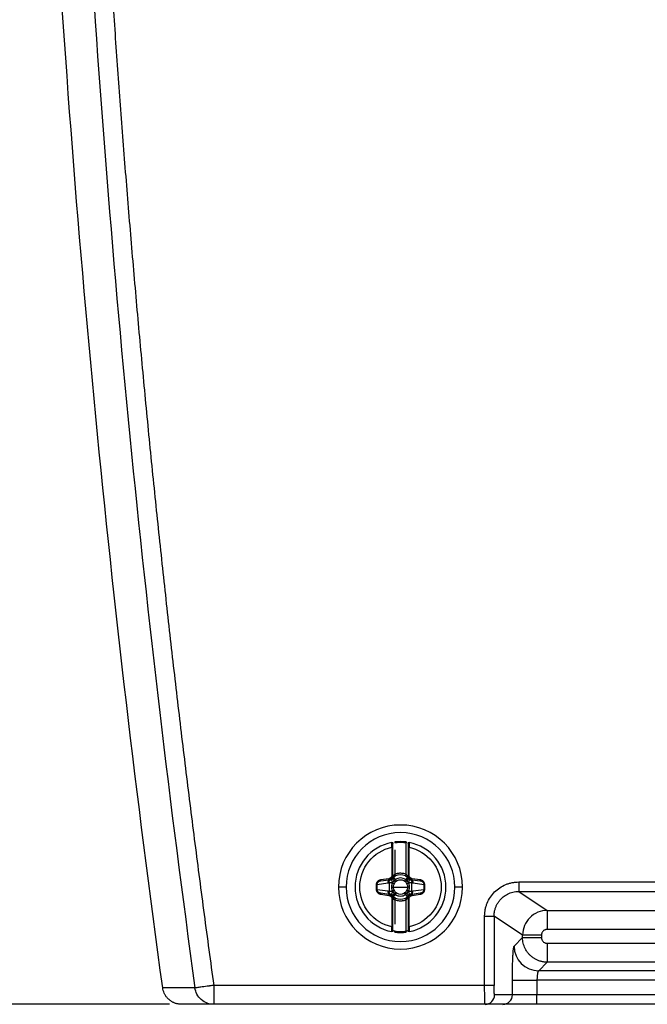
# Model space of a CAD drawing. Header units: millimetres. Extents: x 0 to 2235, y 0 to 1727.
# Tile 3 of 60: x 298 to 430, y 384 to 593. Entities that reach past the tile are written whole.
import ezdxf

# ---------------------------------------------------------------- set-up
doc = ezdxf.new("R2010")
doc.units = ezdxf.units.MM
doc.header["$LTSCALE"] = 2
doc.layers.add('DIMENSIONS', color=140, linetype='Continuous', lineweight=25)
doc.styles.add('SLDTEXTSTYLE0', font='TXT', dxfattribs={"width": 0.75})
doc.dimstyles.new('SLDDIMSTYLE2', dxfattribs={"dimtxt": 20, "dimasz": 20, "dimexe": 0, "dimexo": 0.0625, "dimgap": 5, "dimtad": 0, "dimtih": 1, "dimtoh": 1, "dimdec": 1, "dimlfac": 0.5, "dimrnd": 1e-09, "dimzin": 12, "dimdsep": 46, "dimtxsty": 'SLDTEXTSTYLE0', "dimsah": 1, "dimcen": 0.09, "dimadec": 0, "dimazin": 3, "dimtfac": 1, "dimtdec": 1, "dimtofl": 0, "dimtmove": 0, "dimatfit": 3, "dimfxl": 1, "dimfrac": 2, "dimtolj": 1, "dimtzin": 12, "dimarcsym": 0})

# ---------------------------------------------------------------- blocks, each defined once
blk = doc.blocks.new('_D_10')
at = {"layer": 'DIMENSIONS', "transparency": 16777216}
for p, q in [((355.35, 703.56), (225.9, 703.56)), ((232.25, 703.56), (232.25, 576.9)), ((206.39, 546.97), (200.3, 546.97)), ((200.3, 546.97), (200.3, 515.22)), ((258.12, 546.97), (264.21, 546.97)), ((264.21, 546.97), (264.21, 515.22)), ((200.3, 515.22), (206.39, 515.22)), ((264.21, 515.22), (258.12, 515.22)), ((232.25, 384.5), (232.25, 511.16)), ((329.25, 384.5), (225.9, 384.5))]:
    blk.add_line(p, q, dxfattribs=at)
for points in [[(232.25, 703.56), (229.18, 683.56), (235.33, 683.56)], [(232.25, 384.5), (235.33, 404.5), (229.18, 404.5)]]:
    blk.add_solid(points, dxfattribs=at)
at = {"layer": 'DIMENSIONS', "transparency": 16777216, "char_height": 20, "attachment_point": 1, "style": 'SLDTEXTSTYLE0'}
for s, insert in [('159.5', (199, 576.82)), ('6.28', (206.39, 541))]:
    blk.add_mtext(s, dxfattribs=dict(at, insert=insert))

msp = doc.modelspace()

# ---------------------------------------------------------------- linework, layer by layer
for p, q in [((376.82, 418.79), (376.85, 418.6)), ((379.25, 411.99), (379.25, 418.6)), ((376.25, 417.68), (376.25, 411.8)), ((376.45, 411.8), (376.45, 417.68)), ((376.85, 417.11), (376.85, 411.99)), ((379.65, 417.68), (379.65, 411.8)), ((379.85, 411.8), (379.85, 417.68)), ((375.37, 410.09), (373.1, 409.77)), ((373.61, 410.5), (373.91, 410.6)), ((375.58, 411.03), (373.89, 410.79)), ((373.91, 410.59), (373.89, 410.79)), ((373.91, 410.59), (375.6, 410.83)), ((375.6, 410.83), (375.58, 411.03)), ((375.6, 410.83), (375.99, 410.89)), ((375.63, 410.15), (375.63, 408.4)), ((376.41, 411.19), (376.41, 411.19)), ((376.45, 411.47), (376.45, 411.8)), ((376.55, 411.36), (376.53, 411.34)), ((379.62, 411.3), (379.6, 411.32)), ((379.65, 411.8), (379.85, 411.8)), ((379.65, 411.8), (379.65, 411.47)), ((379.67, 411.22), (379.67, 411.22)), ((380.11, 410.89), (380.49, 410.83)), ((380.47, 408.4), (380.47, 410.15)), ((380.49, 410.83), (380.52, 411.03)), ((380.49, 410.83), (382.18, 410.59)), ((382.21, 410.79), (380.52, 411.03)), ((382.99, 409.77), (380.72, 410.09)), ((382.18, 410.59), (382.21, 410.79)), ((382.18, 410.6), (382.49, 410.5)), ((403.03, 410.34), (453.07, 410.34)), ((403.03, 410.34), (403.03, 408.34)), ((366.55, 409.27), (364.94, 409.27)), ((373.1, 409.77), (372.92, 409.77)), ((372.92, 409.77), (372.92, 408.77)), ((373.1, 408.77), (373.1, 409.77)), ((373.1, 408.77), (375.37, 408.45)), ((373.91, 407.95), (373.61, 408.04)), ((373.91, 407.95), (373.89, 407.75)), ((373.89, 407.75), (375.58, 407.52)), ((375.6, 407.71), (373.91, 407.95)), ((376.54, 409.27), (378.05, 409.27)), ((378.05, 409.27), (379.56, 409.27)), ((382.18, 407.95), (380.49, 407.71)), ((380.52, 407.52), (382.21, 407.75)), ((380.72, 408.45), (382.99, 408.77)), ((382.49, 408.04), (382.18, 407.95)), ((382.18, 407.95), (382.21, 407.75)), ((382.99, 409.77), (382.99, 408.77)), ((382.99, 408.77), (383.18, 408.77)), ((383.18, 408.77), (383.18, 409.77)), ((391.15, 409.27), (389.55, 409.27)), ((403.03, 408.34), (453.07, 408.34)), ((403.03, 408.34), (409.05, 404.33)), ((375.6, 407.71), (375.58, 407.52)), ((375.99, 407.66), (375.6, 407.71)), ((376.25, 406.74), (376.25, 400.86)), ((376.45, 406.74), (376.25, 406.74)), ((376.43, 407.32), (376.43, 407.32)), ((376.45, 406.74), (376.45, 407.07)), ((376.45, 400.86), (376.45, 406.74)), ((376.47, 407.24), (376.5, 407.22)), ((376.85, 406.56), (376.85, 401.44)), ((379.25, 399.95), (379.25, 406.56)), ((379.55, 407.18), (379.57, 407.2)), ((379.65, 407.07), (379.65, 406.74)), ((379.65, 406.74), (379.65, 400.86)), ((379.68, 407.36), (379.68, 407.36)), ((379.85, 400.86), (379.85, 406.74)), ((380.49, 407.71), (380.11, 407.66)), ((380.49, 407.71), (380.52, 407.52)), ((409.05, 404.33), (447.05, 404.33)), ((409.05, 404.33), (409.05, 400.33)), ((395.83, 388.5), (395.83, 403.14)), ((397.83, 403.14), (397.83, 388.5)), ((403.85, 399.13), (397.83, 403.14)), ((379.27, 399.75), (379.25, 399.95)), ((447.05, 400.33), (409.05, 400.33)), ((402.05, 396.79), (403.85, 398.59)), ((403.85, 398.59), (403.85, 399.13)), ((407.85, 399.13), (403.85, 399.13)), ((403.85, 398.59), (407.85, 398.59)), ((407.85, 399.13), (407.85, 398.59)), ((409.04, 397.39), (409.04, 393.39)), ((409.04, 397.39), (447.05, 397.39)), ((409.04, 393.39), (407.25, 391.6)), ((447.05, 393.39), (409.04, 393.39)), ((448.85, 391.6), (407.25, 391.6)), ((401.7, 386.5), (401.7, 389.6)), ((401.7, 389.6), (406.89, 389.6)), ((406.89, 389.6), (406.89, 386.5)), ((449.21, 389.6), (406.89, 389.6)), ((334.63, 387.95), (327.82, 387.95)), ((395.83, 388.5), (338.59, 388.5)), ((338.59, 388.5), (338.59, 385.67)), ((338.59, 385.67), (338.59, 384.5)), ((401.7, 386.5), (397.93, 386.5)), ((406.89, 386.5), (401.7, 386.5)), ((406.89, 384.5), (406.89, 386.5)), ((449.21, 386.5), (406.89, 386.5)), ((338.59, 384.5), (331.79, 384.5)), ((395.94, 384.5), (338.59, 384.5)), ((399.7, 384.5), (395.94, 384.5)), ((449.21, 384.5), (406.89, 384.5))]:
    msp.add_line(p, q)
at = {"flags": 128}
msp.add_lwpolyline([(377, 407.67), (377.03, 407.72), (377.06, 407.77), (377.09, 407.82), (377.12, 407.86), (377.15, 407.91), (377.18, 407.95), (377.2, 407.99), (377.23, 408.03)], dxfattribs=at)
for centre, radius, start, end in [((378.05, 409.27), 13.11, 0, 180), ((378.05, 409.27), 11.5, 0, 180), ((378.05, 409.27), 9.6, 101.0397, 180), ((378.05, 409.27), 9.6, 82.6656, 97.3344), ((378.05, 409.27), 9.6, 0, 78.9603), ((376.13, 410.15), 0.753, 100.5412, 183.9308), ((370.1, 398.51), 13.17, 59.8343, 62.0077), ((378.05, 409.27), 2.57, 66.1722, 113.825), ((378.05, 409.27), 1.49, 56.6665, 123.0408), ((386, 398.51), 13.17, 117.9923, 120.1657), ((378.05, 409.27), 13.11, 180, 0), ((378.05, 409.27), 11.5, 180, 0), ((378.05, 409.27), 9.6, 180, 258.9603), ((370.1, 420.03), 13.17, 297.9923, 300.1657), ((378.05, 409.27), 1.49, 236.6665, 303.0408), ((386, 420.03), 13.17, 239.8343, 242.0077), ((378.05, 409.27), 9.6, 281.0397, 0), ((379.97, 408.4), 0.753, 280.5412, 3.9308), ((378.05, 409.27), 2.57, 246.1729, 293.8252), ((378.05, 409.27), 9.6, 262.6656, 277.3344), ((407.26, 396.8), 5.21, 180.1836, 269.8164), ((395.93, 386.49), 2, 270.0393, 0.0393), ((399.7, 386.49), 2, 270.0393, 0.0393)]:
    msp.add_arc(centre, radius, start, end)
for points, knots in [([(327.82, 387.95), (322.29, 428.11), (317.57, 468.37), (309.77, 549.06), (306.69, 589.48), (304.43, 629.95)], [0, 0, 0, 0, 0.5, 0.5, 1, 1, 1, 1]), ([(315.67, 621.62), (315.82, 619.1), (316.12, 614.07), (316.59, 606.52), (317.09, 598.98), (317.6, 591.43), (318.13, 583.89), (318.68, 576.36), (319.25, 568.82), (319.83, 561.28), (320.44, 553.75), (321.06, 546.22), (321.71, 538.69), (322.37, 531.16), (323.05, 523.64), (323.75, 516.11), (324.47, 508.59), (325.21, 501.07), (325.97, 493.55), (326.75, 486.04), (327.55, 478.52), (328.36, 471.01), (329.2, 463.5), (330.05, 455.99), (330.92, 448.48), (331.81, 440.98), (332.72, 433.48), (333.65, 425.97), (334.6, 418.47), (335.57, 410.98), (336.56, 403.48), (337.56, 395.99), (338.25, 390.99), (338.59, 388.5)], [0, 0, 0, 0, 0.032273, 0.064543, 0.0968102, 0.1290748, 0.1613371, 0.1935972, 0.2258553, 0.2581117, 0.2903666, 0.3226201, 0.3548725, 0.3871239, 0.4193747, 0.4516249, 0.4838748, 0.5161246, 0.5483745, 0.5806247, 0.6128755, 0.645127, 0.6773794, 0.7096329, 0.7418878, 0.7741442, 0.8064024, 0.8386626, 0.8709249, 0.9031896, 0.9354569, 0.9677269, 1, 1, 1, 1]), ([(376.21, 418.69), (376.27, 418.71), (376.33, 418.69), (376.42, 418.62), (376.45, 418.56), (376.45, 418.5)], [0, 0, 0, 0, 0.5, 0.5, 1, 1, 1, 1]), ([(376.25, 417.68), (376.25, 417.73), (376.24, 417.81), (376.24, 417.94), (376.23, 418.05), (376.23, 418.15), (376.23, 418.25), (376.22, 418.33), (376.22, 418.44), (376.21, 418.57), (376.21, 418.68), (376.21, 418.69), (376.21, 418.69)], [0, 0, 0, 0, 0.08321, 0.162752, 0.23862, 0.310809, 0.379318, 0.444147, 0.505297, 0.673596, 0.838421, 1, 1, 1, 1]), ([(376.45, 417.68), (376.45, 417.89), (376.45, 418.11), (376.45, 418.41), (376.45, 418.5), (376.45, 418.5)], [0, 0, 0, 0, 0.5, 0.5, 1, 1, 1, 1]), ([(379.25, 418.6), (379.12, 418.61), (378.85, 418.64), (378.45, 418.67), (378.05, 418.68), (377.65, 418.67), (377.25, 418.64), (376.98, 418.61), (376.85, 418.6)], [0, 0, 0, 0, 0.167175, 0.33374, 0.5, 0.66626, 0.832825, 1, 1, 1, 1]), ([(379.27, 418.79), (379.27, 418.79), (379.27, 418.77), (379.26, 418.69), (379.25, 418.64), (379.25, 418.6)], [0, 0, 0, 0, 0.5, 0.5, 1, 1, 1, 1]), ([(379.65, 418.5), (379.65, 418.56), (379.68, 418.62), (379.77, 418.69), (379.83, 418.71), (379.89, 418.69)], [0, 0, 0, 0, 0.5, 0.5, 1, 1, 1, 1]), ([(379.65, 418.5), (379.65, 418.5), (379.65, 418.41), (379.65, 418.11), (379.65, 417.89), (379.65, 417.68)], [0, 0, 0, 0, 0.5, 0.5, 1, 1, 1, 1]), ([(379.89, 418.69), (379.89, 418.69), (379.89, 418.69), (379.89, 418.66), (379.88, 418.62), (379.88, 418.57), (379.88, 418.49), (379.88, 418.38), (379.87, 418.21), (379.86, 417.97), (379.85, 417.78), (379.85, 417.68)], [0, 0, 0, 0, 0.080565, 0.161919, 0.244095, 0.327122, 0.411028, 0.495836, 0.643959, 0.812033, 1, 1, 1, 1]), ([(376.25, 400.86), (374.32, 401.28), (372.6, 402.33), (370.12, 405.4), (369.45, 407.3), (369.45, 411.24), (370.12, 413.15), (372.6, 416.21), (374.32, 417.27), (376.25, 417.68)], [0, 0, 0, 0, 0.25, 0.25, 0.5, 0.5, 0.75, 0.75, 1, 1, 1, 1]), ([(376.25, 417.68), (376.3, 417.68), (376.35, 417.68), (376.43, 417.68), (376.45, 417.68), (376.45, 417.68)], [0, 0, 0, 0, 0.5, 0.5, 1, 1, 1, 1]), ([(379.65, 417.68), (379.65, 417.68), (379.67, 417.68), (379.74, 417.68), (379.8, 417.68), (379.85, 417.68)], [0, 0, 0, 0, 0.5, 0.5, 1, 1, 1, 1]), ([(379.85, 417.68), (381.77, 417.27), (383.5, 416.21), (385.97, 413.15), (386.65, 411.24), (386.65, 407.3), (385.97, 405.4), (383.5, 402.33), (381.77, 401.28), (379.85, 400.86)], [0, 0, 0, 0, 0.25, 0.25, 0.5, 0.5, 0.75, 0.75, 1, 1, 1, 1]), ([(376.85, 411.99), (376.93, 412.02), (377.08, 412.08), (377.31, 412.15), (377.56, 412.21), (377.8, 412.24), (378.1, 412.25), (378.46, 412.22), (378.87, 412.14), (379.12, 412.04), (379.25, 411.99)], [0, 0, 0, 0, 0.100657, 0.200297, 0.29962, 0.399329, 0.500123, 0.667197, 0.832734, 1, 1, 1, 1]), ([(377.01, 411.62), (377.01, 411.62), (376.99, 411.66), (376.93, 411.8), (376.89, 411.9), (376.85, 411.99)], [0, 0, 0, 0, 0.5, 0.5, 1, 1, 1, 1]), ([(379.25, 411.99), (379.21, 411.9), (379.17, 411.8), (379.1, 411.66), (379.09, 411.62), (379.09, 411.62)], [0, 0, 0, 0, 0.5, 0.5, 1, 1, 1, 1]), ([(373.89, 410.79), (373.83, 410.78), (373.73, 410.76), (373.58, 410.71), (373.45, 410.65), (373.33, 410.57), (373.23, 410.48), (373.14, 410.38), (373.07, 410.28), (373.01, 410.18), (372.97, 410.07), (372.94, 409.97), (372.92, 409.87), (372.92, 409.81), (372.92, 409.77)], [0, 0, 0, 0, 0.104916, 0.205926, 0.303004, 0.396206, 0.485501, 0.570922, 0.652393, 0.729926, 0.803479, 0.873053, 0.938604, 1, 1, 1, 1]), ([(373.1, 409.77), (373.1, 409.98), (373.2, 410.18), (373.5, 410.47), (373.7, 410.56), (373.91, 410.59)], [0, 0, 0, 0, 0.5, 0.5, 1, 1, 1, 1]), ([(376.25, 411.8), (376.25, 411.62), (376.18, 411.43), (375.94, 411.15), (375.76, 411.06), (375.58, 411.03)], [0, 0, 0, 0, 0.5, 0.5, 1, 1, 1, 1]), ([(376.45, 411.8), (376.45, 411.76), (376.44, 411.66), (376.41, 411.52), (376.36, 411.39), (376.3, 411.27), (376.21, 411.16), (376.11, 411.06), (376, 410.97), (375.88, 410.91), (375.74, 410.86), (375.65, 410.84), (375.6, 410.83)], [0, 0, 0, 0, 0.100222, 0.200291, 0.300246, 0.400125, 0.499968, 0.599814, 0.699701, 0.799668, 0.899755, 1, 1, 1, 1]), ([(375.63, 410.15), (375.63, 410.19), (375.63, 410.27), (375.66, 410.43), (375.72, 410.58), (375.81, 410.71), (375.89, 410.79), (376, 410.86), (376.07, 410.89), (376.11, 410.91)], [0, 0, 0, 0, 0.130826, 0.235825, 0.47108, 0.603467, 0.735804, 0.85261, 1, 1, 1, 1]), ([(376.28, 410.15), (376.14, 410.15), (376.01, 410.15), (375.78, 410.15), (375.69, 410.15), (375.63, 410.15)], [0, 0, 0, 0, 0.5, 0.5, 1, 1, 1, 1]), ([(376.11, 410.91), (376.15, 410.92), (376.22, 410.95), (376.28, 411), (376.31, 411.03)], [0, 0, 0, 0, 0.507, 1, 1, 1, 1]), ([(376.11, 410.91), (376.12, 410.91), (376.12, 410.9), (376.12, 410.88), (376.13, 410.85), (376.15, 410.79), (376.18, 410.72), (376.21, 410.62), (376.24, 410.51), (376.28, 410.38), (376.31, 410.29), (376.33, 410.24)], [0, 0, 0, 0, 0.092239, 0.1845722, 0.2814297, 0.3859773, 0.5001015, 0.6165499, 0.7500574, 0.8610852, 1, 1, 1, 1]), ([(376.28, 410.15), (376.26, 410.06), (376.22, 409.9), (376.19, 409.67), (376.17, 409.47), (376.16, 409.34), (376.16, 409.27)], [0, 0, 0, 0, 0.299652, 0.55453, 0.781678, 1, 1, 1, 1]), ([(376.45, 411.8), (376.45, 411.8), (376.43, 411.8), (376.35, 411.8), (376.3, 411.8), (376.25, 411.8)], [0, 0, 0, 0, 0.5, 0.5, 1, 1, 1, 1]), ([(376.31, 411.03), (376.33, 411.05), (376.37, 411.1), (376.4, 411.16), (376.41, 411.19)], [0, 0, 0, 0, 0.4973395, 1, 1, 1, 1]), ([(376.31, 411.03), (376.31, 411.02), (376.35, 410.98), (376.5, 410.83), (376.61, 410.72), (376.72, 410.61)], [0, 0, 0, 0, 0.5, 0.5, 1, 1, 1, 1]), ([(376.72, 410.61), (376.69, 410.58), (376.63, 410.52), (376.55, 410.44), (376.44, 410.35), (376.38, 410.28), (376.33, 410.24)], [0, 0, 0, 0, 0.230367, 0.480028, 0.633695, 1, 1, 1, 1]), ([(376.38, 411.18), (376.39, 411.21), (376.42, 411.27), (376.44, 411.37), (376.45, 411.44), (376.45, 411.47)], [0, 0, 0, 0, 0.323707, 0.656853, 1, 1, 1, 1]), ([(376.47, 411.47), (376.47, 411.46), (376.46, 411.41), (376.44, 411.33), (376.41, 411.25), (376.39, 411.2), (376.38, 411.18)], [0, 0, 0, 0, 0.1521839, 0.5303211, 0.7858239, 1, 1, 1, 1]), ([(376.97, 410.86), (376.82, 410.96), (376.68, 411.04), (376.48, 411.15), (376.42, 411.18), (376.41, 411.19)], [0, 0, 0, 0, 0.5, 0.5, 1, 1, 1, 1]), ([(376.42, 411.24), (376.42, 411.24), (376.43, 411.26), (376.45, 411.27), (376.45, 411.28)], [0, 0, 0, 0, 0.509187, 1, 1, 1, 1]), ([(376.52, 411.34), (376.55, 411.36), (376.58, 411.41), (376.6, 411.53), (376.59, 411.6), (376.56, 411.66)], [0, 0, 0, 0, 0.5, 0.5, 1, 1, 1, 1]), ([(376.52, 411.34), (376.54, 411.35), (376.59, 411.39), (376.67, 411.44), (376.76, 411.5), (376.87, 411.56), (376.97, 411.6), (377.01, 411.62)], [0, 0, 0, 0, 0.177982, 0.353743, 0.527652, 0.762772, 1, 1, 1, 1]), ([(376.55, 411.36), (376.55, 411.36), (376.56, 411.36), (376.58, 411.33), (376.62, 411.29), (376.7, 411.21), (376.82, 411.09), (376.94, 410.95), (377.01, 410.88)], [0, 0, 0, 0, 0.111026, 0.230944, 0.359666, 0.497271, 0.712512, 1, 1, 1, 1]), ([(376.97, 410.86), (376.92, 410.81), (376.84, 410.73), (376.76, 410.64), (376.72, 410.61)], [0, 0, 0, 0, 0.5367319, 1, 1, 1, 1]), ([(379.1, 410.87), (378.79, 411.07), (378.42, 411.19), (377.68, 411.19), (377.31, 411.08), (377.01, 410.88)], [0, 0, 0, 0, 0.5, 0.5, 1, 1, 1, 1]), ([(379.09, 411.62), (379.12, 411.61), (379.18, 411.58), (379.28, 411.53), (379.42, 411.45), (379.54, 411.37), (379.61, 411.31), (379.63, 411.3)], [0, 0, 0, 0, 0.135654, 0.293465, 0.474264, 0.863534, 1, 1, 1, 1]), ([(379.1, 410.87), (379.13, 410.9), (379.19, 410.96), (379.26, 411.03), (379.33, 411.09), (379.38, 411.13), (379.42, 411.17), (379.49, 411.23), (379.58, 411.3), (379.59, 411.31), (379.6, 411.32)], [0, 0, 0, 0, 0.116826, 0.221027, 0.312349, 0.390766, 0.456277, 0.508858, 0.774523, 1, 1, 1, 1]), ([(379.12, 410.87), (379.27, 410.97), (379.4, 411.07), (379.61, 411.19), (379.67, 411.22), (379.67, 411.22)], [0, 0, 0, 0, 0.5, 0.5, 1, 1, 1, 1]), ([(379.37, 410.61), (379.33, 410.65), (379.27, 410.71), (379.19, 410.8), (379.14, 410.85), (379.12, 410.87)], [0, 0, 0, 0, 0.458667, 0.760554, 1, 1, 1, 1]), ([(379.79, 411.03), (379.79, 411.02), (379.75, 410.98), (379.59, 410.83), (379.48, 410.72), (379.37, 410.61)], [0, 0, 0, 0, 0.5, 0.5, 1, 1, 1, 1]), ([(379.77, 410.24), (379.74, 410.27), (379.67, 410.33), (379.53, 410.45), (379.43, 410.55), (379.37, 410.61)], [0, 0, 0, 0, 0.255023, 0.528662, 1, 1, 1, 1]), ([(379.63, 411.3), (379.59, 411.33), (379.56, 411.38), (379.54, 411.5), (379.54, 411.56), (379.56, 411.62)], [0, 0, 0, 0, 0.5, 0.5, 1, 1, 1, 1]), ([(379.71, 411.21), (379.7, 411.24), (379.67, 411.29), (379.65, 411.38), (379.64, 411.44), (379.63, 411.47)], [0, 0, 0, 0, 0.3233, 0.659901, 1, 1, 1, 1]), ([(380.49, 410.83), (380.45, 410.84), (380.35, 410.86), (380.22, 410.91), (380.1, 410.97), (379.99, 411.06), (379.84, 411.21), (379.69, 411.45), (379.65, 411.68), (379.65, 411.8), (379.65, 411.8)], [0, 0, 0, 0, 0.10043, 0.20071, 0.30088, 0.400978, 0.501043, 0.747197, 0.993978, 1, 1, 1, 1]), ([(379.65, 411.47), (379.65, 411.47), (379.65, 411.42), (379.66, 411.33), (379.69, 411.25), (379.71, 411.21)], [0, 0, 0, 0, 0.019293, 0.51972, 1, 1, 1, 1]), ([(379.65, 411.28), (379.66, 411.27), (379.67, 411.26), (379.68, 411.25), (379.68, 411.25)], [0, 0, 0, 0, 0.465235, 1, 1, 1, 1]), ([(379.67, 411.22), (379.68, 411.18), (379.71, 411.11), (379.76, 411.06), (379.79, 411.03)], [0, 0, 0, 0, 0.506108, 1, 1, 1, 1]), ([(379.77, 410.24), (379.78, 410.27), (379.8, 410.34), (379.83, 410.42), (379.86, 410.52), (379.89, 410.62), (379.93, 410.74), (379.96, 410.83), (379.98, 410.9), (379.98, 410.91), (379.98, 410.91)], [0, 0, 0, 0, 0.095827, 0.179251, 0.250284, 0.383821, 0.500387, 0.684925, 0.846606, 1, 1, 1, 1]), ([(379.79, 411.03), (379.82, 411), (379.88, 410.95), (379.95, 410.92), (379.98, 410.91)], [0, 0, 0, 0, 0.4928187, 1, 1, 1, 1]), ([(380.47, 410.15), (380.41, 410.15), (380.32, 410.15), (380.09, 410.15), (379.95, 410.15), (379.82, 410.15)], [0, 0, 0, 0, 0.5, 0.5, 1, 1, 1, 1]), ([(379.93, 409.27), (379.93, 409.34), (379.93, 409.47), (379.91, 409.68), (379.88, 409.91), (379.84, 410.06), (379.82, 410.15)], [0, 0, 0, 0, 0.220944, 0.45092, 0.703892, 1, 1, 1, 1]), ([(380.52, 411.03), (380.34, 411.06), (380.16, 411.15), (379.92, 411.43), (379.85, 411.62), (379.85, 411.8)], [0, 0, 0, 0, 0.5, 0.5, 1, 1, 1, 1]), ([(379.98, 410.91), (380.01, 410.9), (380.07, 410.88), (380.17, 410.82), (380.26, 410.74), (380.37, 410.6), (380.44, 410.45), (380.47, 410.28), (380.47, 410.2), (380.47, 410.15)], [0, 0, 0, 0, 0.108447, 0.199934, 0.350086, 0.500235, 0.749799, 0.860378, 1, 1, 1, 1]), ([(380.11, 410.89), (380.28, 410.86), (380.44, 410.77), (380.67, 410.48), (380.73, 410.29), (380.72, 410.09)], [0, 0, 0, 0, 0.5, 0.5, 1, 1, 1, 1]), ([(382.18, 410.59), (382.39, 410.56), (382.6, 410.47), (382.9, 410.18), (382.99, 409.98), (382.99, 409.77)], [0, 0, 0, 0, 0.5, 0.5, 1, 1, 1, 1]), ([(383.18, 409.77), (383.17, 409.82), (383.17, 409.9), (383.14, 410.04), (383.09, 410.18), (383.01, 410.32), (382.9, 410.45), (382.77, 410.57), (382.6, 410.67), (382.42, 410.75), (382.28, 410.78), (382.21, 410.79)], [0, 0, 0, 0, 0.082999, 0.173132, 0.270354, 0.374602, 0.485815, 0.60395, 0.728998, 0.860991, 1, 1, 1, 1]), ([(395.83, 403.14), (395.83, 403.26), (395.84, 403.5), (395.86, 403.85), (395.91, 404.2), (395.96, 404.54), (396.04, 404.89), (396.14, 405.23), (396.25, 405.56), (396.5, 406.22), (397, 407.16), (397.91, 408.26), (399, 409.17), (400.05, 409.72), (400.94, 410.04), (401.62, 410.21), (402.32, 410.32), (402.79, 410.33), (403.03, 410.34)], [0, 0, 0, 0, 0.031464, 0.062701, 0.093786, 0.124794, 0.155801, 0.186884, 0.218118, 0.249578, 0.374623, 0.499757, 0.624856, 0.750098, 0.812832, 0.874988, 0.937175, 1, 1, 1, 1]), ([(372.92, 408.77), (372.92, 408.73), (372.93, 408.64), (372.96, 408.51), (373.01, 408.37), (373.09, 408.23), (373.2, 408.09), (373.33, 407.97), (373.49, 407.87), (373.68, 407.79), (373.82, 407.77), (373.89, 407.75)], [0, 0, 0, 0, 0.082999, 0.173132, 0.270354, 0.374602, 0.485815, 0.60395, 0.728998, 0.860991, 1, 1, 1, 1]), ([(373.1, 408.77), (373.09, 408.77), (373.06, 408.77), (373, 408.77), (372.96, 408.77), (372.92, 408.77)], [0, 0, 0, 0, 0.5, 0.5, 1, 1, 1, 1]), ([(373.91, 407.95), (373.7, 407.98), (373.5, 408.07), (373.2, 408.36), (373.1, 408.57), (373.1, 408.77)], [0, 0, 0, 0, 0.5, 0.5, 1, 1, 1, 1]), ([(375.99, 407.66), (375.82, 407.68), (375.65, 407.78), (375.43, 408.07), (375.37, 408.26), (375.37, 408.45)], [0, 0, 0, 0, 0.5, 0.5, 1, 1, 1, 1]), ([(376.11, 407.63), (376.08, 407.65), (376.03, 407.67), (375.93, 407.72), (375.84, 407.8), (375.73, 407.94), (375.66, 408.1), (375.63, 408.26), (375.63, 408.35), (375.63, 408.4)], [0, 0, 0, 0, 0.108448, 0.199934, 0.350086, 0.500235, 0.749799, 0.860378, 1, 1, 1, 1]), ([(375.63, 408.4), (375.69, 408.4), (375.78, 408.4), (376.01, 408.4), (376.14, 408.4), (376.28, 408.4)], [0, 0, 0, 0, 0.5, 0.5, 1, 1, 1, 1]), ([(376.33, 408.31), (376.32, 408.27), (376.3, 408.21), (376.27, 408.12), (376.24, 408.03), (376.21, 407.93), (376.17, 407.81), (376.14, 407.71), (376.12, 407.65), (376.12, 407.64), (376.11, 407.63)], [0, 0, 0, 0, 0.095827, 0.179251, 0.250284, 0.383821, 0.500387, 0.684925, 0.846606, 1, 1, 1, 1]), ([(376.16, 409.27), (376.16, 409.21), (376.17, 409.07), (376.19, 408.87), (376.22, 408.64), (376.26, 408.48), (376.28, 408.4)], [0, 0, 0, 0, 0.220944, 0.45092, 0.703892, 1, 1, 1, 1]), ([(376.31, 407.52), (376.31, 407.52), (376.35, 407.56), (376.5, 407.72), (376.62, 407.83), (376.72, 407.94)], [0, 0, 0, 0, 0.5, 0.5, 1, 1, 1, 1]), ([(376.33, 408.31), (376.36, 408.28), (376.43, 408.21), (376.57, 408.09), (376.66, 408), (376.72, 407.94)], [0, 0, 0, 0, 0.255023, 0.528662, 1, 1, 1, 1]), ([(376.72, 407.94), (376.76, 407.9), (376.83, 407.83), (376.91, 407.75), (376.95, 407.7), (376.97, 407.68)], [0, 0, 0, 0, 0.458667, 0.760553, 1, 1, 1, 1]), ([(379.13, 407.69), (379.17, 407.73), (379.25, 407.82), (379.33, 407.9), (379.37, 407.94)], [0, 0, 0, 0, 0.536732, 1, 1, 1, 1]), ([(379.37, 407.94), (379.4, 407.97), (379.46, 408.03), (379.55, 408.11), (379.65, 408.2), (379.72, 408.26), (379.77, 408.31)], [0, 0, 0, 0, 0.2303672, 0.480028, 0.6336953, 1, 1, 1, 1]), ([(379.79, 407.52), (379.79, 407.52), (379.75, 407.56), (379.59, 407.72), (379.48, 407.83), (379.37, 407.94)], [0, 0, 0, 0, 0.5, 0.5, 1, 1, 1, 1]), ([(379.98, 407.63), (379.98, 407.64), (379.98, 407.64), (379.97, 407.66), (379.96, 407.7), (379.94, 407.75), (379.92, 407.83), (379.89, 407.93), (379.86, 408.04), (379.81, 408.17), (379.79, 408.26), (379.77, 408.31)], [0, 0, 0, 0, 0.092239, 0.184572, 0.28143, 0.385977, 0.500102, 0.61655, 0.750057, 0.861085, 1, 1, 1, 1]), ([(379.82, 408.4), (379.84, 408.48), (379.88, 408.64), (379.91, 408.87), (379.93, 409.08), (379.93, 409.21), (379.93, 409.27)], [0, 0, 0, 0, 0.299652, 0.5545303, 0.7816783, 1, 1, 1, 1]), ([(379.82, 408.4), (379.95, 408.4), (380.09, 408.4), (380.32, 408.4), (380.41, 408.4), (380.47, 408.4)], [0, 0, 0, 0, 0.5, 0.5, 1, 1, 1, 1]), ([(380.47, 408.4), (380.47, 408.35), (380.47, 408.27), (380.44, 408.12), (380.38, 407.97), (380.29, 407.84), (380.2, 407.75), (380.1, 407.68), (380.03, 407.65), (379.98, 407.63)], [0, 0, 0, 0, 0.130826, 0.235825, 0.47108, 0.603467, 0.735804, 0.85261, 1, 1, 1, 1]), ([(382.99, 408.77), (382.99, 408.57), (382.9, 408.36), (382.6, 408.07), (382.39, 407.98), (382.18, 407.95)], [0, 0, 0, 0, 0.5, 0.5, 1, 1, 1, 1]), ([(382.21, 407.75), (382.26, 407.76), (382.37, 407.78), (382.51, 407.83), (382.65, 407.9), (382.77, 407.98), (382.87, 408.07), (382.96, 408.16), (383.03, 408.26), (383.09, 408.37), (383.13, 408.47), (383.16, 408.58), (383.17, 408.68), (383.18, 408.74), (383.18, 408.77)], [0, 0, 0, 0, 0.104916, 0.205926, 0.303004, 0.396206, 0.485501, 0.570922, 0.652393, 0.729926, 0.803479, 0.873053, 0.938604, 1, 1, 1, 1]), ([(382.99, 409.77), (383.01, 409.77), (383.03, 409.77), (383.1, 409.77), (383.14, 409.77), (383.18, 409.77)], [0, 0, 0, 0, 0.5, 0.5, 1, 1, 1, 1]), ([(397.83, 403.14), (397.83, 403.25), (397.83, 403.46), (397.86, 403.78), (397.91, 404.1), (397.98, 404.41), (398.07, 404.71), (398.17, 405.01), (398.29, 405.3), (398.43, 405.58), (398.59, 405.85), (398.75, 406.11), (398.94, 406.36), (399.14, 406.6), (399.4, 406.87), (399.75, 407.19), (400.2, 407.51), (400.69, 407.8), (401.23, 408.03), (401.8, 408.2), (402.4, 408.32), (402.82, 408.33), (403.03, 408.34)], [0, 0, 0, 0, 0.039371, 0.078611, 0.117699, 0.156618, 0.195366, 0.233949, 0.272372, 0.310637, 0.348744, 0.386691, 0.424479, 0.462108, 0.499579, 0.565626, 0.633485, 0.703156, 0.774636, 0.847936, 0.923081, 1, 1, 1, 1]), ([(375.58, 407.52), (375.76, 407.49), (375.94, 407.4), (376.18, 407.11), (376.25, 406.93), (376.25, 406.74)], [0, 0, 0, 0, 0.5, 0.5, 1, 1, 1, 1]), ([(375.6, 407.71), (375.65, 407.7), (375.74, 407.69), (375.88, 407.64), (376, 407.57), (376.11, 407.49), (376.21, 407.39), (376.3, 407.28), (376.36, 407.15), (376.41, 407.02), (376.44, 406.88), (376.45, 406.79), (376.45, 406.74)], [0, 0, 0, 0, 0.100222, 0.200291, 0.300246, 0.400125, 0.499968, 0.599814, 0.699701, 0.799668, 0.899755, 1, 1, 1, 1]), ([(376.31, 407.52), (376.28, 407.54), (376.22, 407.59), (376.15, 407.62), (376.11, 407.63)], [0, 0, 0, 0, 0.492809, 1, 1, 1, 1]), ([(376.43, 407.32), (376.41, 407.36), (376.38, 407.43), (376.33, 407.49), (376.31, 407.52)], [0, 0, 0, 0, 0.5061076, 1, 1, 1, 1]), ([(376.45, 407.07), (376.45, 407.12), (376.44, 407.21), (376.41, 407.29), (376.39, 407.33)], [0, 0, 0, 0, 0.510477, 1, 1, 1, 1]), ([(376.39, 407.33), (376.4, 407.31), (376.43, 407.25), (376.45, 407.16), (376.46, 407.1), (376.47, 407.07)], [0, 0, 0, 0, 0.323353, 0.659953, 1, 1, 1, 1]), ([(376.44, 407.27), (376.44, 407.27), (376.43, 407.28), (376.42, 407.29), (376.42, 407.3)], [0, 0, 0, 0, 0.470857, 1, 1, 1, 1]), ([(376.97, 407.68), (376.83, 407.57), (376.69, 407.48), (376.49, 407.36), (376.43, 407.33), (376.43, 407.32)], [0, 0, 0, 0, 0.5, 0.5, 1, 1, 1, 1]), ([(376.47, 407.25), (376.51, 407.21), (376.54, 407.16), (376.56, 407.05), (376.55, 406.99), (376.54, 406.93)], [0, 0, 0, 0, 0.5, 0.5, 1, 1, 1, 1]), ([(377.01, 406.92), (376.98, 406.94), (376.92, 406.96), (376.82, 407.02), (376.68, 407.1), (376.55, 407.18), (376.49, 407.23), (376.47, 407.25)], [0, 0, 0, 0, 0.1356213, 0.2934286, 0.4742533, 0.863571, 1, 1, 1, 1]), ([(377, 407.67), (376.97, 407.64), (376.91, 407.59), (376.83, 407.52), (376.77, 407.46), (376.72, 407.41), (376.68, 407.38), (376.6, 407.31), (376.52, 407.24), (376.5, 407.23), (376.5, 407.22)], [0, 0, 0, 0, 0.116826, 0.221027, 0.312349, 0.390766, 0.456277, 0.508858, 0.774523, 1, 1, 1, 1]), ([(376.85, 406.56), (376.89, 406.64), (376.93, 406.74), (376.99, 406.89), (377.01, 406.92), (377.01, 406.92)], [0, 0, 0, 0, 0.5, 0.5, 1, 1, 1, 1]), ([(379.25, 406.56), (379.17, 406.52), (379.02, 406.46), (378.78, 406.39), (378.54, 406.34), (378.3, 406.31), (377.99, 406.3), (377.64, 406.32), (377.23, 406.4), (376.98, 406.51), (376.85, 406.56)], [0, 0, 0, 0, 0.100657, 0.200297, 0.29962, 0.399329, 0.500123, 0.667197, 0.832734, 1, 1, 1, 1]), ([(377, 407.67), (377.31, 407.47), (377.67, 407.36), (378.41, 407.36), (378.78, 407.47), (379.09, 407.67)], [0, 0, 0, 0, 0.5, 0.5, 1, 1, 1, 1]), ([(379.55, 407.18), (379.54, 407.19), (379.54, 407.19), (379.51, 407.22), (379.47, 407.26), (379.4, 407.33), (379.28, 407.46), (379.16, 407.59), (379.09, 407.67)], [0, 0, 0, 0, 0.111026, 0.230944, 0.359666, 0.497271, 0.712512, 1, 1, 1, 1]), ([(379.58, 407.21), (379.56, 407.19), (379.51, 407.16), (379.43, 407.11), (379.34, 407.05), (379.22, 406.98), (379.13, 406.94), (379.09, 406.92)], [0, 0, 0, 0, 0.177981, 0.353741, 0.527649, 0.76276, 1, 1, 1, 1]), ([(379.09, 406.92), (379.09, 406.92), (379.1, 406.89), (379.17, 406.74), (379.21, 406.64), (379.25, 406.56)], [0, 0, 0, 0, 0.5, 0.5, 1, 1, 1, 1]), ([(379.13, 407.69), (379.28, 407.59), (379.42, 407.5), (379.62, 407.39), (379.68, 407.36), (379.68, 407.36)], [0, 0, 0, 0, 0.5, 0.5, 1, 1, 1, 1]), ([(379.58, 407.21), (379.54, 407.18), (379.52, 407.13), (379.5, 407.02), (379.51, 406.95), (379.53, 406.89)], [0, 0, 0, 0, 0.5, 0.5, 1, 1, 1, 1]), ([(379.63, 407.07), (379.63, 407.09), (379.64, 407.14), (379.66, 407.22), (379.69, 407.3), (379.71, 407.34), (379.72, 407.36)], [0, 0, 0, 0, 0.152184, 0.530322, 0.785831, 1, 1, 1, 1]), ([(379.68, 407.31), (379.68, 407.3), (379.66, 407.29), (379.65, 407.27), (379.64, 407.27)], [0, 0, 0, 0, 0.509187, 1, 1, 1, 1]), ([(379.65, 406.74), (379.65, 406.75), (379.65, 406.83), (379.67, 406.98), (379.75, 407.2), (379.88, 407.4), (380.06, 407.55), (380.26, 407.67), (380.42, 407.7), (380.49, 407.71)], [0, 0, 0, 0, 0.006018, 0.171952, 0.337541, 0.502963, 0.668396, 0.834016, 1, 1, 1, 1]), ([(379.72, 407.36), (379.71, 407.34), (379.69, 407.29), (379.66, 407.2), (379.65, 407.13), (379.65, 407.07), (379.65, 407.07)], [0, 0, 0, 0, 0.24212, 0.489491, 0.98262, 1, 1, 1, 1]), ([(379.65, 406.74), (379.65, 406.74), (379.67, 406.74), (379.75, 406.74), (379.8, 406.74), (379.85, 406.74)], [0, 0, 0, 0, 0.5, 0.5, 1, 1, 1, 1]), ([(379.79, 407.52), (379.77, 407.5), (379.72, 407.45), (379.7, 407.39), (379.68, 407.36)], [0, 0, 0, 0, 0.497339, 1, 1, 1, 1]), ([(379.98, 407.63), (379.95, 407.62), (379.88, 407.59), (379.82, 407.54), (379.79, 407.52)], [0, 0, 0, 0, 0.50699, 1, 1, 1, 1]), ([(379.85, 406.74), (379.85, 406.93), (379.92, 407.11), (380.16, 407.4), (380.34, 407.49), (380.52, 407.52)], [0, 0, 0, 0, 0.5, 0.5, 1, 1, 1, 1]), ([(409.05, 404.33), (408.37, 404.33), (407.69, 404.19), (406.43, 403.67), (405.86, 403.28), (404.89, 402.32), (404.51, 401.75), (403.99, 400.49), (403.85, 399.81), (403.85, 399.13)], [0, 0, 0, 0, 0.25, 0.25, 0.5, 0.5, 0.75, 0.75, 1, 1, 1, 1]), ([(395.83, 403.14), (396.06, 403.14), (396.31, 403.14), (396.78, 403.14), (397.01, 403.14), (397.4, 403.14), (397.55, 403.14), (397.76, 403.14), (397.82, 403.14), (397.83, 403.14)], [0, 0, 0, 0, 0.25, 0.25, 0.5, 0.5, 0.75, 0.75, 1, 1, 1, 1]), ([(376.21, 399.85), (376.21, 399.85), (376.21, 399.86), (376.21, 399.88), (376.21, 399.92), (376.21, 399.98), (376.22, 400.05), (376.22, 400.16), (376.23, 400.33), (376.24, 400.58), (376.24, 400.76), (376.25, 400.86)], [0, 0, 0, 0, 0.080565, 0.161919, 0.244095, 0.327122, 0.411028, 0.495836, 0.643959, 0.812033, 1, 1, 1, 1]), ([(376.45, 400.05), (376.45, 399.99), (376.42, 399.93), (376.33, 399.85), (376.27, 399.84), (376.21, 399.85)], [0, 0, 0, 0, 0.5, 0.5, 1, 1, 1, 1]), ([(376.45, 400.86), (376.45, 400.86), (376.43, 400.86), (376.35, 400.86), (376.3, 400.86), (376.25, 400.86)], [0, 0, 0, 0, 0.5, 0.5, 1, 1, 1, 1]), ([(376.45, 400.05), (376.45, 400.05), (376.45, 400.14), (376.45, 400.44), (376.45, 400.65), (376.45, 400.86)], [0, 0, 0, 0, 0.5, 0.5, 1, 1, 1, 1]), ([(376.85, 399.95), (376.74, 399.97), (376.64, 399.99), (376.49, 400.03), (376.45, 400.05), (376.45, 400.05)], [0, 0, 0, 0, 0.5, 0.5, 1, 1, 1, 1]), ([(376.82, 399.75), (376.82, 399.75), (376.83, 399.77), (376.84, 399.85), (376.84, 399.9), (376.85, 399.95)], [0, 0, 0, 0, 0.5, 0.5, 1, 1, 1, 1]), ([(376.85, 399.95), (376.98, 399.93), (377.25, 399.9), (377.65, 399.88), (378.05, 399.87), (378.45, 399.88), (378.85, 399.9), (379.12, 399.93), (379.25, 399.95)], [0, 0, 0, 0, 0.167175, 0.33374, 0.5, 0.66626, 0.832825, 1, 1, 1, 1]), ([(379.65, 400.05), (379.65, 400.05), (379.6, 400.03), (379.46, 399.99), (379.35, 399.97), (379.25, 399.95)], [0, 0, 0, 0, 0.5, 0.5, 1, 1, 1, 1]), ([(379.65, 400.86), (379.65, 400.86), (379.67, 400.86), (379.74, 400.86), (379.8, 400.86), (379.85, 400.86)], [0, 0, 0, 0, 0.5, 0.5, 1, 1, 1, 1]), ([(379.65, 400.86), (379.65, 400.65), (379.65, 400.44), (379.65, 400.14), (379.65, 400.05), (379.65, 400.05)], [0, 0, 0, 0, 0.5, 0.5, 1, 1, 1, 1]), ([(379.89, 399.85), (379.83, 399.84), (379.77, 399.85), (379.68, 399.93), (379.65, 399.99), (379.65, 400.05)], [0, 0, 0, 0, 0.5, 0.5, 1, 1, 1, 1]), ([(379.85, 400.86), (379.85, 400.82), (379.85, 400.73), (379.86, 400.61), (379.86, 400.5), (379.87, 400.39), (379.87, 400.3), (379.87, 400.22), (379.88, 400.1), (379.88, 399.97), (379.89, 399.87), (379.89, 399.86), (379.89, 399.85)], [0, 0, 0, 0, 0.08321, 0.162752, 0.23862, 0.310809, 0.379318, 0.444147, 0.505297, 0.673596, 0.838421, 1, 1, 1, 1]), ([(409.05, 400.33), (408.99, 400.33), (408.89, 400.32), (408.74, 400.29), (408.56, 400.23), (408.38, 400.14), (408.19, 399.99), (408.04, 399.8), (407.93, 399.59), (407.86, 399.37), (407.85, 399.21), (407.85, 399.13)], [0, 0, 0, 0, 0.082439, 0.164851, 0.248625, 0.373042, 0.50035, 0.624687, 0.75192, 0.875258, 1, 1, 1, 1]), ([(409.04, 393.39), (408.94, 393.4), (408.72, 393.4), (408.39, 393.43), (408.08, 393.48), (407.76, 393.55), (407.46, 393.64), (407.16, 393.75), (406.87, 393.87), (406.59, 394.01), (406.33, 394.16), (406.07, 394.33), (405.82, 394.51), (405.59, 394.71), (405.31, 394.98), (404.99, 395.33), (404.66, 395.79), (404.38, 396.29), (404.15, 396.83), (403.98, 397.39), (403.87, 397.98), (403.86, 398.38), (403.85, 398.59)], [0, 0, 0, 0, 0.040082, 0.079929, 0.119517, 0.158826, 0.197849, 0.23659, 0.275053, 0.313244, 0.351163, 0.388809, 0.426179, 0.463274, 0.500093, 0.568664, 0.638185, 0.708652, 0.780059, 0.852429, 0.925775, 1, 1, 1, 1]), ([(407.85, 398.59), (407.85, 398.53), (407.85, 398.43), (407.88, 398.28), (407.94, 398.11), (408.04, 397.92), (408.19, 397.73), (408.37, 397.58), (408.58, 397.47), (408.81, 397.4), (408.97, 397.39), (409.04, 397.39)], [0, 0, 0, 0, 0.082425, 0.16478, 0.248448, 0.372814, 0.500079, 0.624434, 0.751709, 0.875094, 1, 1, 1, 1]), ([(401.7, 389.6), (401.7, 389.73), (401.7, 389.99), (401.7, 390.38), (401.7, 390.76), (401.7, 391.15), (401.71, 391.52), (401.71, 391.9), (401.73, 392.57), (401.75, 393.5), (401.8, 394.58), (401.85, 395.49), (401.9, 396.06), (401.95, 396.4), (401.98, 396.6), (402.02, 396.73), (402.04, 396.77), (402.05, 396.79)], [0, 0, 0, 0, 0.035926, 0.071592, 0.107104, 0.142569, 0.178092, 0.21378, 0.249738, 0.374578, 0.499542, 0.624516, 0.749615, 0.81247, 0.874772, 0.937092, 1, 1, 1, 1]), ([(407.25, 391.6), (407.23, 391.59), (407.21, 391.58), (407.18, 391.54), (407.15, 391.5), (407.12, 391.44), (407.09, 391.37), (407.07, 391.29), (407.04, 391.21), (407.02, 391.13), (407.01, 391.05), (406.98, 390.9), (406.94, 390.67), (406.91, 390.32), (406.89, 389.96), (406.89, 389.72), (406.89, 389.6)], [0, 0, 0, 0, 0.063741, 0.124567, 0.182478, 0.237477, 0.289562, 0.338736, 0.385, 0.428355, 0.468803, 0.506348, 0.634921, 0.759972, 0.881621, 1, 1, 1, 1]), ([(331.78, 384.5), (331.68, 384.5), (331.49, 384.5), (331.2, 384.54), (330.91, 384.59), (330.64, 384.66), (330.38, 384.74), (330.14, 384.85), (329.91, 384.96), (329.69, 385.08), (329.5, 385.21), (329.32, 385.34), (329.06, 385.55), (328.74, 385.88), (328.39, 386.34), (328.12, 386.85), (327.92, 387.39), (327.85, 387.76), (327.82, 387.95)], [0, 0, 0, 0, 0.051599, 0.10256, 0.152658, 0.201679, 0.249425, 0.295716, 0.340392, 0.383316, 0.424371, 0.463462, 0.500513, 0.599626, 0.700248, 0.801265, 0.901544, 1, 1, 1, 1]), ([(338.59, 388.5), (338.49, 388.48), (338.3, 388.46), (338.01, 388.42), (337.73, 388.38), (337.45, 388.34), (337.03, 388.28), (336.47, 388.2), (335.88, 388.12), (335.4, 388.06), (335.05, 388.01), (334.79, 387.97), (334.68, 387.96), (334.64, 387.95), (334.64, 387.95), (334.63, 387.95)], [0, 0, 0, 0, 0.048462, 0.096252, 0.1439, 0.19193, 0.240851, 0.366385, 0.500033, 0.60888, 0.728999, 0.829229, 0.944919, 0.971588, 1, 1, 1, 1]), ([(338.59, 384.5), (338.15, 384.5), (337.69, 384.57), (336.78, 384.9), (336.34, 385.15), (335.59, 385.81), (335.28, 386.21), (334.83, 387.06), (334.69, 387.52), (334.63, 387.95)], [0, 0, 0, 0, 0.25, 0.25, 0.5, 0.5, 0.75, 0.75, 1, 1, 1, 1]), ([(395.94, 384.5), (395.93, 384.5), (395.93, 384.5), (395.92, 384.53), (395.91, 384.58), (395.91, 384.64), (395.9, 384.72), (395.9, 384.81), (395.89, 384.9), (395.89, 385), (395.88, 385.11), (395.88, 385.22), (395.87, 385.33), (395.87, 385.44), (395.87, 385.56), (395.86, 385.76), (395.85, 386.07), (395.84, 386.52), (395.84, 387), (395.83, 387.49), (395.83, 387.99), (395.83, 388.33), (395.83, 388.5)], [0, 0, 0, 0, 0.046474, 0.091296, 0.134463, 0.175977, 0.215838, 0.254045, 0.290599, 0.325498, 0.358744, 0.390336, 0.420274, 0.448558, 0.475189, 0.500165, 0.587311, 0.672919, 0.756992, 0.839529, 0.920532, 1, 1, 1, 1]), ([(397.83, 388.5), (397.82, 388.5), (397.76, 388.5), (397.56, 388.5), (397.41, 388.5), (397.02, 388.5), (396.79, 388.5), (396.31, 388.5), (396.06, 388.5), (395.83, 388.5)], [0, 0, 0, 0, 0.25, 0.25, 0.5, 0.5, 0.75, 0.75, 1, 1, 1, 1]), ([(397.93, 386.5), (397.92, 386.5), (397.91, 386.55), (397.88, 386.75), (397.87, 386.9), (397.85, 387.27), (397.84, 387.49), (397.83, 387.97), (397.83, 388.23), (397.83, 388.5)], [0, 0, 0, 0, 0.25, 0.25, 0.5, 0.5, 0.75, 0.75, 1, 1, 1, 1]), ([(406.89, 384.5), (406.76, 384.5), (406.51, 384.5), (406.14, 384.5), (405.76, 384.5), (405.4, 384.5), (405.03, 384.5), (404.67, 384.5), (403.99, 384.5), (403.02, 384.5), (401.9, 384.5), (400.97, 384.5), (400.39, 384.5), (400.06, 384.5), (399.88, 384.5), (399.75, 384.5), (399.72, 384.5), (399.7, 384.5)], [0, 0, 0, 0, 0.034633, 0.069034, 0.103296, 0.137515, 0.171785, 0.206201, 0.240858, 0.370395, 0.500027, 0.629564, 0.759196, 0.819634, 0.879574, 0.939527, 1, 1, 1, 1])]:
    msp.add_open_spline(points, degree=3, knots=knots)
for points in [[(311.68, 621.38), (316.28, 543.31), (323.94, 465.42), (334.63, 387.95)], [(376.85, 411.99), (376.74, 411.89), (376.64, 411.77), (376.56, 411.66)], [(379.56, 411.62), (379.49, 411.73), (379.37, 411.88), (379.25, 411.99)], [(375.63, 410.15), (375.55, 410.12), (375.46, 410.11), (375.37, 410.09)], [(375.99, 410.89), (376.03, 410.89), (376.08, 410.9), (376.11, 410.91)], [(376.33, 410.24), (376.31, 410.21), (376.3, 410.18), (376.28, 410.15)], [(376.33, 410.24), (376.49, 410.16), (376.66, 410.08), (376.78, 410.03)], [(376.38, 411.18), (376.39, 411.2), (376.4, 411.22), (376.42, 411.24)], [(376.41, 411.19), (376.4, 411.19), (376.39, 411.19), (376.38, 411.18)], [(376.55, 411.36), (376.49, 411.32), (376.44, 411.26), (376.41, 411.19)], [(376.55, 411.36), (376.49, 411.32), (376.44, 411.25), (376.41, 411.19)], [(376.47, 411.47), (376.48, 411.39), (376.46, 411.3), (376.42, 411.24)], [(376.45, 411.28), (376.51, 411.34), (376.53, 411.45), (376.5, 411.55)], [(376.47, 411.47), (376.46, 411.47), (376.45, 411.47), (376.45, 411.47)], [(376.45, 411.28), (376.47, 411.3), (376.49, 411.32), (376.52, 411.34)], [(376.5, 411.55), (376.49, 411.52), (376.48, 411.49), (376.47, 411.47)], [(376.56, 411.66), (376.54, 411.62), (376.52, 411.59), (376.5, 411.55)], [(376.52, 411.34), (376.53, 411.35), (376.54, 411.35), (376.55, 411.36)], [(376.54, 409.27), (376.54, 409.49), (376.61, 409.71), (376.72, 409.9)], [(376.72, 410.61), (376.82, 410.51), (376.91, 410.42), (376.98, 410.35)], [(376.72, 409.9), (376.74, 409.95), (376.76, 409.99), (376.78, 410.03)], [(376.78, 410.03), (376.84, 410.16), (376.9, 410.27), (376.98, 410.35)], [(377.01, 410.88), (376.99, 410.87), (376.98, 410.86), (376.97, 410.86)], [(377.16, 410.48), (377.11, 410.58), (377.04, 410.72), (376.97, 410.86)], [(376.98, 410.35), (377.03, 410.4), (377.09, 410.44), (377.16, 410.48)], [(377.24, 410.52), (377.17, 410.62), (377.09, 410.75), (377.01, 410.88)], [(377.16, 410.48), (377.18, 410.49), (377.21, 410.51), (377.24, 410.52)], [(379.1, 410.87), (379.01, 410.74), (378.93, 410.61), (378.87, 410.52)], [(378.87, 410.52), (378.89, 410.51), (378.91, 410.49), (378.93, 410.48)], [(379.12, 410.87), (379.05, 410.73), (378.98, 410.59), (378.93, 410.48)], [(378.93, 410.48), (379, 410.44), (379.07, 410.4), (379.12, 410.35)], [(379.12, 410.87), (379.12, 410.87), (379.11, 410.87), (379.1, 410.87)], [(379.37, 410.61), (379.28, 410.51), (379.19, 410.42), (379.12, 410.35)], [(379.12, 410.35), (379.2, 410.27), (379.26, 410.16), (379.31, 410.03)], [(379.31, 410.03), (379.43, 410.08), (379.61, 410.16), (379.77, 410.24)], [(379.31, 410.03), (379.33, 409.99), (379.36, 409.95), (379.38, 409.9)], [(379.38, 409.9), (379.49, 409.71), (379.56, 409.49), (379.56, 409.27)], [(379.59, 411.56), (379.58, 411.58), (379.57, 411.6), (379.56, 411.62)], [(379.65, 411.28), (379.59, 411.34), (379.57, 411.46), (379.59, 411.56)], [(379.63, 411.47), (379.62, 411.5), (379.61, 411.53), (379.59, 411.56)], [(379.6, 411.32), (379.61, 411.31), (379.62, 411.31), (379.63, 411.3)], [(379.6, 411.32), (379.63, 411.3), (379.66, 411.26), (379.67, 411.22)], [(379.67, 411.22), (379.66, 411.26), (379.63, 411.3), (379.6, 411.32)], [(379.68, 411.25), (379.64, 411.31), (379.62, 411.39), (379.63, 411.47)], [(379.65, 411.47), (379.65, 411.47), (379.64, 411.47), (379.63, 411.47)], [(379.63, 411.3), (379.64, 411.29), (379.65, 411.28), (379.65, 411.28)], [(379.71, 411.21), (379.69, 411.22), (379.68, 411.22), (379.67, 411.22)], [(379.68, 411.25), (379.69, 411.23), (379.7, 411.22), (379.71, 411.21)], [(379.82, 410.15), (379.8, 410.18), (379.78, 410.21), (379.77, 410.24)], [(379.98, 410.91), (380.02, 410.9), (380.06, 410.89), (380.11, 410.89)], [(380.72, 410.09), (380.64, 410.11), (380.55, 410.12), (380.47, 410.15)], [(375.37, 408.45), (375.46, 408.44), (375.55, 408.42), (375.63, 408.4)], [(376.16, 409.27), (376.3, 409.27), (376.44, 409.27), (376.54, 409.27)], [(376.28, 408.4), (376.3, 408.37), (376.31, 408.34), (376.33, 408.31)], [(376.78, 408.51), (376.66, 408.46), (376.49, 408.39), (376.33, 408.31)], [(376.72, 408.64), (376.61, 408.84), (376.54, 409.05), (376.54, 409.27)], [(376.78, 408.51), (376.76, 408.55), (376.74, 408.6), (376.72, 408.64)], [(376.72, 407.94), (376.82, 408.04), (376.91, 408.13), (376.98, 408.19)], [(376.98, 408.19), (376.9, 408.28), (376.84, 408.39), (376.78, 408.51)], [(376.97, 407.68), (377.05, 407.82), (377.12, 407.96), (377.16, 408.06)], [(377.16, 408.06), (377.09, 408.1), (377.03, 408.14), (376.98, 408.19)], [(377.23, 408.03), (377.21, 408.04), (377.19, 408.05), (377.16, 408.06)], [(378.94, 408.07), (378.91, 408.05), (378.89, 408.04), (378.86, 408.02)], [(378.86, 408.02), (378.92, 407.93), (379.01, 407.8), (379.09, 407.67)], [(379.12, 408.19), (379.07, 408.14), (379.01, 408.1), (378.94, 408.07)], [(378.94, 408.07), (378.99, 407.96), (379.06, 407.82), (379.13, 407.69)], [(379.31, 408.51), (379.26, 408.39), (379.2, 408.28), (379.12, 408.19)], [(379.37, 407.94), (379.28, 408.03), (379.19, 408.12), (379.12, 408.19)], [(379.38, 408.64), (379.36, 408.6), (379.33, 408.55), (379.31, 408.51)], [(379.77, 408.31), (379.61, 408.39), (379.43, 408.46), (379.31, 408.51)], [(379.56, 409.27), (379.56, 409.05), (379.49, 408.84), (379.38, 408.64)], [(379.93, 409.27), (379.79, 409.27), (379.66, 409.27), (379.56, 409.27)], [(379.77, 408.31), (379.78, 408.34), (379.8, 408.37), (379.82, 408.4)], [(380.47, 408.4), (380.55, 408.42), (380.64, 408.44), (380.72, 408.45)], [(376.11, 407.63), (376.08, 407.64), (376.03, 407.65), (375.99, 407.66)], [(376.39, 407.33), (376.41, 407.33), (376.42, 407.32), (376.43, 407.32)], [(376.42, 407.3), (376.41, 407.31), (376.4, 407.32), (376.39, 407.33)], [(376.42, 407.3), (376.46, 407.23), (376.48, 407.15), (376.47, 407.07)], [(376.43, 407.32), (376.44, 407.29), (376.46, 407.25), (376.5, 407.22)], [(376.43, 407.32), (376.44, 407.29), (376.46, 407.25), (376.5, 407.22)], [(376.47, 407.25), (376.46, 407.25), (376.45, 407.26), (376.44, 407.27)], [(376.44, 407.27), (376.51, 407.2), (376.53, 407.09), (376.5, 406.99)], [(376.45, 407.07), (376.45, 407.07), (376.45, 407.07), (376.47, 407.07)], [(376.5, 407.22), (376.49, 407.23), (376.48, 407.24), (376.47, 407.25)], [(376.47, 407.07), (376.48, 407.05), (376.49, 407.02), (376.5, 406.99)], [(376.5, 406.99), (376.51, 406.97), (376.52, 406.95), (376.54, 406.93)], [(376.54, 406.93), (376.61, 406.81), (376.72, 406.67), (376.85, 406.56)], [(376.97, 407.68), (376.98, 407.68), (376.99, 407.68), (377, 407.67)], [(379.09, 407.67), (379.1, 407.67), (379.12, 407.68), (379.13, 407.69)], [(379.25, 406.56), (379.36, 406.65), (379.46, 406.78), (379.53, 406.89)], [(379.53, 406.89), (379.56, 406.92), (379.58, 406.96), (379.59, 407)], [(379.55, 407.18), (379.61, 407.23), (379.66, 407.29), (379.68, 407.36)], [(379.55, 407.18), (379.61, 407.23), (379.66, 407.29), (379.68, 407.36)], [(379.58, 407.21), (379.57, 407.2), (379.56, 407.19), (379.55, 407.18)], [(379.64, 407.27), (379.59, 407.2), (379.57, 407.09), (379.59, 407)], [(379.64, 407.27), (379.63, 407.25), (379.6, 407.23), (379.58, 407.21)], [(379.59, 407), (379.61, 407.02), (379.62, 407.05), (379.63, 407.07)], [(379.63, 407.07), (379.62, 407.15), (379.63, 407.24), (379.68, 407.31)], [(379.63, 407.07), (379.64, 407.07), (379.65, 407.07), (379.65, 407.07)], [(379.68, 407.36), (379.69, 407.36), (379.71, 407.36), (379.72, 407.36)], [(379.72, 407.36), (379.71, 407.34), (379.7, 407.33), (379.68, 407.31)], [(380.11, 407.66), (380.06, 407.65), (380.02, 407.64), (379.98, 407.63)], [(327.82, 387.95), (327.82, 387.95), (327.82, 387.95), (327.82, 387.95)], [(331.78, 384.5), (331.78, 384.5), (331.78, 384.5), (331.79, 384.5)]]:
    msp.add_open_spline(points, degree=3)

# ---------------------------------------------------------------- dimensions: what is measured, and where the dimension line sits
at = {"layer": 'DIMENSIONS'}
dim = msp.add_linear_dim(base=(232.25, 384.5), p1=(357.89, 703.56), p2=(331.79, 384.5), angle=90, dimstyle='SLDDIMSTYLE2', dxfattribs=at)
dim.commit()
dim.dimension.update_dxf_attribs({"geometry": '_D_10', "text_midpoint": (232.25, 544.03), "dimtype": 160})

doc.saveas('drawing.dxf')
